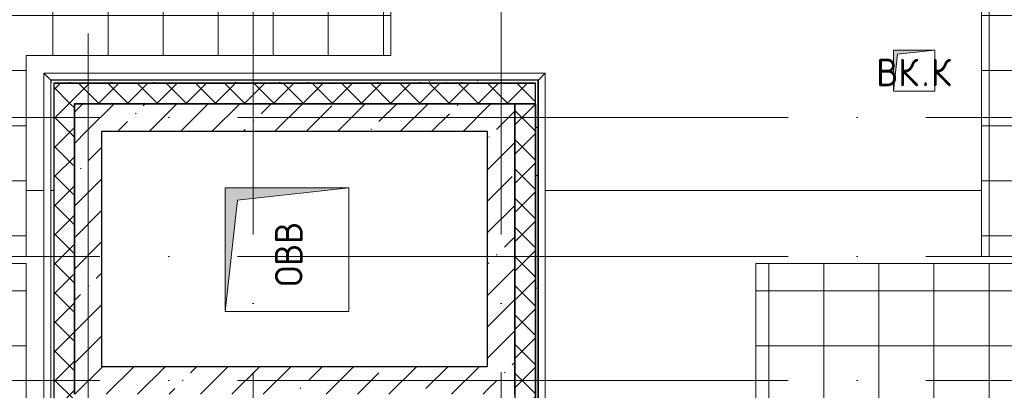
# Model space of a CAD drawing. Header units: millimetres. Extents: x -30540 to 150652, y -11730 to 123410.
# Tile 63 of 113: x 96158 to 103311, y 11278 to 13970. Entities that reach past the tile are written whole.
import ezdxf

# ---------------------------------------------------------------- set-up
doc = ezdxf.new("R2010")
doc.units = ezdxf.units.MM
doc.linetypes.add('ADSK_Линия сетки', pattern=[5000, 4000, -500, 0, -500])
for name, color, linetype, lineweight in [('A-____-NOTE-TEXT', 7, 'Continuous', 18), ('A-FLOR-____-OTLN', 7, 'Continuous', 18), ('A-GENM-____-OTLN', 7, 'Continuous', 18), ('A-ROOF-____-OTLN', 7, 'Continuous', 18), ('A-ROOF-____-PATT', 7, 'Continuous', 18), ('A-WALL-____-MCUT', 7, 'Continuous', 40), ('A-WALL-____-PATT', 7, 'Continuous', 40), ('M-EQPM-____-OTLN', 7, 'Continuous', 18), ('S-GRID-____-OTLN', 7, 'Continuous', 9)]:
    doc.layers.add(name, color=color, linetype=linetype, lineweight=lineweight)
doc.styles.add('GOST Common', font='GOST_Common.ttf', dxfattribs={"height": 200})
pattern_1 = [(45, (0, 0), (-228.0985, 228.0985), []), (45, (228.1, 0), (-228.0985, 228.0985), [403.225, -80.645, 6.706, -73.939])]
pattern_2 = [(45, (0, 0), (-106.06602, 106.06602), []), (135, (0, 0), (-106.06602, -106.06602), [])]
pattern_3 = [(0, (0, 0), (0, 400), []), (90, (0, 0), (-400, 2e-14), [])]
pattern_4 = [(0, (0, 0), (406.4, 101.6), [6.706, -298.094, 6.706, -298.094, -1625.6]), (0, (0, 0), (406.4, 101.6), [-609.6, 6.706, -602.894, 6.706, -298.094, -711.2]), (0, (0, 0), (406.4, 101.6), [-1524, 6.706, -196.494, 6.706, -501.294]), (120, (152.4, 50.8), (-291.18818, 301.15272), [6.706, -298.094, 6.706, -298.094, -1625.6]), (120, (152.4, 50.8), (-291.18818, 301.15272), [-609.6, 6.706, -602.894, 6.706, -298.094, -711.2]), (120, (152.4, 50.8), (-291.18818, 301.15272), [-1524, 6.706, -196.494, 6.706, -501.294]), (240, (203.2, 254), (-115.21182, -402.75272), [6.706, -298.094, 6.706, -298.094, -1625.6]), (240, (203.2, 254), (-115.21182, -402.75272), [-609.6, 6.706, -602.894, 6.706, -298.094, -711.2]), (240, (203.2, 254), (-115.21182, -402.75272), [-1524, 6.706, -196.494, 6.706, -501.294])]

# ---------------------------------------------------------------- blocks, each defined once
blk = doc.blocks.new('АР_Канал вертикальный прямоугольный - ВК_К-6061323-Кровля ЭЛ')
at = {"layer": 'M-EQPM-____-OTLN', "lineweight": 13, "true_color": 0xe2e2e2}
blk.add_hatch(color=254, dxfattribs=at).paths.add_polyline_path([(-150, -150), (-120, 120), (150, 150), (-150, 150)])
at = {"layer": 'M-EQPM-____-OTLN', "color": 253, "lineweight": 13, "true_color": 0xaaaaaa}
for p, q in [((150, 150), (-150, 150)), ((-150, 150), (-150, -150)), ((150, 150), (-150, 150)), ((-150, 150), (-150, -150)), ((-150, -150), (-150, 150)), ((-150, 150), (150, 150)), ((-120, 120), (150, 150)), ((-120, 120), (150, 150)), ((150, -150), (150, 150)), ((150, 150), (150, -150)), ((-150, -150), (-120, 120)), ((-150, -150), (-120, 120)), ((-150, -150), (150, -150)), ((150, -150), (-150, -150))]:
    blk.add_line(p, q, dxfattribs=at)
blk = doc.blocks.new('АР_Канал вертикальный прямоугольный1 - ОВВ-6177663-Кровля ЭЛ')
at = {"layer": 'M-EQPM-____-OTLN', "lineweight": 13, "true_color": 0xe2e2e2}
blk.add_hatch(color=254, dxfattribs=at).paths.add_polyline_path([(450, -450), (-360, -360), (-450, 450), (-450, -450), (99, -450)])
at = {"layer": 'M-EQPM-____-OTLN', "color": 253, "lineweight": 13, "true_color": 0xaaaaaa}
for p, q in [((-450, 450), (-360, -360)), ((-450, 450), (-360, -360)), ((-450, -450), (-450, 450)), ((-450, 450), (450, 450)), ((-450, -450), (-450, 450)), ((450, 450), (-450, 450)), ((-450, 450), (-450, -450)), ((450, 450), (450, -450)), ((450, -450), (450, 450)), ((-360, -360), (450, -450)), ((-360, -360), (450, -450)), ((450, -450), (-450, -450)), ((450, -450), (-450, -450)), ((-450, -450), (450, -450))]:
    blk.add_line(p, q, dxfattribs=at)
blk = doc.blocks.new('_GM_Dt-St-D_Фартук гнутый из оцинкованной стали_Пристенный_Тип 1__c-верхняя кромка с отгибом_ - ФС-1_3_50х70У100-1_5_t__RAL7016-6423929-Кровля ЭЛ')
at = {"layer": 'A-GENM-____-OTLN', "color": 253, "lineweight": 13, "true_color": 0xaaaaaa}
for p, q in [((0, 50), (4901.5, 50)), ((50, 0), (0, 50)), ((50, 0), (4951.5, 0)), ((50, 0), (50, -1.5)), ((4951.5, -1.5), (4951.5, 0))]:
    blk.add_line(p, q, dxfattribs=at)
blk = doc.blocks.new('_GM_Dt-St-D_Фартук гнутый из оцинкованной стали_Пристенный_Тип 1__c-верхняя кромка с отгибом_ - ФС-1_3_50х70У100-1_5_t__RAL7016-6275291-Кровля ЭЛ')
at = {"layer": 'A-GENM-____-OTLN', "color": 253, "lineweight": 13, "true_color": 0xaaaaaa}
for p, q in [((50, 1.5), (50, 0)), ((2503, 0), (50, 0)), ((2503, 1.5), (71.5, 1.5)), ((2503, 0), (2503, 1.5)), ((2503, 0), (2553, -50)), ((0, -50), (50, 0)), ((2553, -50), (0, -50))]:
    blk.add_line(p, q, dxfattribs=at)
blk = doc.blocks.new('_GM_Dt-St-D_Фартук гнутый из оцинкованной стали_Пристенный_Тип 1__c-верхняя кромка с отгибом_ - ФС-1_3_50х70У100-1_5_t__RAL7016-V103-Кровля ЭЛ')
at = {"layer": 'A-GENM-____-OTLN', "color": 253, "lineweight": 13, "true_color": 0xaaaaaa}
for p, q in [((0, 50), (3643, 50)), ((50, 0), (0, 50)), ((50, 0), (3593, 0)), ((50, 0), (50, -1.5)), ((3643, 50), (3593, 0)), ((3593, -1.5), (3593, 0))]:
    blk.add_line(p, q, dxfattribs=at)
blk = doc.blocks.new('Наметкина 10_РД_АР_К4_отсоединено_rvt-1-Кровля ЭЛ')
at = {"layer": 'A-ROOF-____-PATT', "lineweight": 5, "true_color": 0xd2d2d2}
h = blk.add_hatch(dxfattribs=at)
h.set_pattern_fill('FP_22', color=254, style=0, pattern_type=2)
h.set_pattern_definition(pattern_3)
h.paths.add_polyline_path([(103145.3, 12249.9), (104045.3, 12249.9), (104045.3, 19755), (106355.3, 19755), (106355.3, 29125), (103558.6, 29125), (103558.6, 36525), (102658.6, 36525), (102658.6, 28225), (105457, 28225), (105455.3, 26225), (99313.8, 26225), (99313.8, 30946.5), (100275.8, 30946.5), (100275.8, 36525), (99375.8, 36525), (99375.8, 31775), (98176.8, 31775), (98176.8, 28705), (98125.3, 28755), (98125.3, 28635), (97585.3, 28635), (97584.9, 27486.5), (98176.8, 27486.5), (98176.8, 25304.5), (103455.3, 25304.5), (103455.3, 23720), (105455.3, 23720), (105455.3, 20655), (98589.6, 20655), (98589.6, 19585), (98594.5, 19554.1), (98608.7, 19526.2), (98630.8, 19504.1), (98658.7, 19489.9), (98689.6, 19485), (98855.3, 19485), (98855.3, 19755), (98935.3, 19755), (98935.3, 19775), (99775.3, 19775), (99775.3, 19755), (103145.3, 19755), (103145.3, 17983.6)])
h.paths.add_polyline_path([(95305.3, 12249.9), (96205.3, 12249.9), (96205.3, 13710), (98855.3, 13710), (98855.3, 19385), (98689.6, 19385), (98645.1, 19390), (98602.8, 19404.8), (98564.9, 19428.6), (98533.2, 19460.3), (98509.4, 19498.2), (98494.6, 19540.5), (98489.6, 19585), (98489.6, 20655), (97955.3, 20655), (97955.3, 14610), (95305.3, 14610)])
h.paths.add_polyline_path([(98007, 28655), (98105.3, 28655), (98105.3, 28685), (98007, 28685)])
h = blk.add_hatch(dxfattribs=at)
h.set_pattern_fill('FP_22', color=254, style=0, pattern_type=2)
h.set_pattern_definition(pattern_3)
h.paths.add_polyline_path([(101338.3, -2730), (104045.3, -2730), (104045.3, 12200), (101505.3, 12200), (101505.3, 9550), (103145.3, 9550), (103145.3, 2941.5), (103166.8, 2941.5), (103166.8, 1828.5), (103145.3, 1828.5), (103145.3, 280), (100455.3, 280), (100455.3, -1830), (94085.3, -1830), (94085.3, 350), (90305.3, 350), (90305.3, 1828.5), (90263.8, 1828.5), (90263.8, 2941.5), (92026.8, 2941.5), (92026.8, 2895), (92870.3, 2895), (92870.3, 7650), (88360.8, 7650), (88360.8, 9650), (91925.3, 9650), (91925.3, 12200), (91025.3, 12200), (91025.3, 10650), (87405.3, 10650), (87405.3, 6750), (91970.3, 6750), (91970.3, 3795), (89405.3, 3795), (89405.3, -550), (93185.3, -550), (93185.3, -2730), (97251.2, -2730)])
h.paths.add_polyline_path([(101635.3, 9650), (101605.3, 9650), (101605.3, 9950), (101905.3, 9950), (101905.3, 9650)])
h = blk.add_hatch(dxfattribs=at)
h.set_pattern_fill('FP_22', color=254, style=0, pattern_type=2)
h.set_pattern_definition(pattern_3)
h.paths.add_polyline_path([(97251.2, 2875), (98633.3, 2875), (98633.3, 3775), (97011.4, 3775), (97011.4, 8510), (97983.8, 8510), (97983.8, 8803.8), (97635.3, 9407.5), (97644, 9412.5), (97983.8, 8823.8), (97983.8, 10546.2), (97644, 9957.5), (97635.3, 9962.5), (97983.8, 10566.2), (97983.8, 10900), (96205.3, 10900), (96205.3, 12200), (95305.3, 12200), (95305.3, 11625), (91925.3, 11625), (91925.3, 10900), (95305.3, 10900), (95305.3, 10715), (95406.8, 10714.6), (95406.8, 9427.2), (96111.4, 9427.2), (96111.4, 2875)])
h.paths.add_polyline_path([(95355.3, 9427.2), (95355.3, 10645), (95335.3, 10645), (95335.3, 9427.2)])
at = {"layer": 'A-WALL-____-PATT', "lineweight": 5, "true_color": 0xaaaaaa}
h = blk.add_hatch(dxfattribs=at)
h.set_pattern_fill('FP_24', color=253, style=0, pattern_type=2)
h.set_pattern_definition(pattern_4)
h.paths.add_polyline_path([(99905.3, 13510), (99905.3, 13530), (96385.3, 13530), (96385.3, 13510), (97251.2, 13510)])
h = blk.add_hatch(dxfattribs=at)
h.set_pattern_fill('FP_24', color=253, style=0, pattern_type=2)
h.set_pattern_definition(pattern_4)
h.paths.add_polyline_path([(99915.3, 8630), (99925.3, 8630), (99925.3, 13530), (99905.3, 13530), (99905.3, 8630)])
h = blk.add_hatch(dxfattribs=at)
h.set_pattern_fill('FP_21', color=253, style=0, pattern_type=2)
h.set_pattern_definition(pattern_2)
h.paths.add_polyline_path([(99905.3, 13360), (99905.3, 13510), (96405.3, 13510), (96405.3, 13360), (97251.2, 13360)])
h = blk.add_hatch(dxfattribs=at)
h.set_pattern_fill('FP_21', color=253, style=0, pattern_type=2)
h.set_pattern_definition(pattern_2)
h.paths.add_polyline_path([(96555.3, 11100), (96555.3, 13360), (96405.3, 13360), (96405.3, 11100)])
h = blk.add_hatch(dxfattribs=at)
h.set_pattern_fill('FP_19', color=253, style=0, pattern_type=2)
h.set_pattern_definition(pattern_1)
h.paths.add_polyline_path([(99555.3, 13160), (99555.3, 13360), (96555.3, 13360), (96555.3, 13160), (97251.2, 13160)])
h = blk.add_hatch(dxfattribs=at)
h.set_pattern_fill('FP_19', color=253, style=0, pattern_type=2)
h.set_pattern_definition(pattern_1)
h.paths.add_polyline_path([(99555.3, 11250), (99755.3, 11250), (99755.3, 13360), (99555.3, 13360), (99555.3, 11450)])
h = blk.add_hatch(dxfattribs=at)
h.set_pattern_fill('FP_21', color=253, style=0, pattern_type=2)
h.set_pattern_definition(pattern_2)
h.paths.add_polyline_path([(99905.3, 8510), (99905.3, 13360), (99755.3, 13360), (99755.3, 8510)])
h = blk.add_hatch(dxfattribs=at)
h.set_pattern_fill('FP_19', color=253, style=0, pattern_type=2)
h.set_pattern_definition(pattern_1)
h.paths.add_polyline_path([(96755.3, 11450), (96755.3, 13160), (96555.3, 13160), (96555.3, 11450)])
h = blk.add_hatch(dxfattribs=at)
h.set_pattern_fill('FP_19', color=253, style=0, pattern_type=2)
h.set_pattern_definition(pattern_1)
h.paths.add_polyline_path([(99555.3, 11250), (99555.3, 11450), (96555.3, 11450), (96555.3, 11250), (99294.7, 11250)])
at = {"layer": 'A-FLOR-____-OTLN', "color": 253, "lineweight": 13, "true_color": 0xaaaaaa}
blk.add_line((96755.3, 13159.9), (99555.3, 13159.9), dxfattribs=at)
at = {"layer": 'A-ROOF-____-OTLN', "color": 253, "lineweight": 13, "true_color": 0xaaaaaa}
for p, q in [((103145.3, 19755), (103145.3, 12249.9)), ((98855.3, 13710), (98855.3, 19385)), ((96205.3, 12249.9), (96205.3, 13710)), ((96205.3, 13710), (98855.3, 13710)), ((96333.8, 12730), (96205.3, 12730)), ((96205.3, 12730), (96333.8, 12730)), ((96405.3, 12730), (96385.3, 12730)), ((96385.3, 12730), (96405.3, 12730)), ((103145.3, 12730), (99976.8, 12730)), ((99976.8, 12730), (103145.3, 12730)), ((95305.3, 12249.9), (96205.3, 12249.9)), ((103145.3, 12249.9), (104045.3, 12249.9)), ((96205.3, 12200), (95305.3, 12200)), ((96205.3, 10900), (96205.3, 12200)), ((104045.3, 12200), (101505.3, 12200)), ((101505.3, 12200), (101505.3, 9550))]:
    blk.add_line(p, q, dxfattribs=at)
at = {"layer": 'A-WALL-____-MCUT', "color": 253, "lineweight": 30, "true_color": 0xaaaaaa}
for p, q in [((99905.3, 13530), (96385.3, 13530)), ((96385.3, 13530), (96385.3, 13510)), ((99925.3, 13530), (99905.3, 13530)), ((99925.3, 8630), (99925.3, 13530)), ((99905.3, 13510), (96405.3, 13510)), ((96405.3, 13510), (96405.3, 13360)), ((96405.3, 13510), (99905.3, 13510)), ((99905.3, 13360), (99905.3, 13510)), ((96405.3, 13360), (96405.3, 11100)), ((99555.3, 13360), (96555.3, 13360)), ((96555.3, 13360), (96555.3, 13160)), ((96555.3, 13360), (99905.3, 13360)), ((96555.3, 11250), (96555.3, 13360)), ((99755.3, 13360), (99555.3, 13360)), ((99755.3, 11250), (99755.3, 13360)), ((99905.3, 13360), (99755.3, 13360)), ((99755.3, 13360), (99755.3, 8510)), ((99905.3, 8610), (99905.3, 13360)), ((99905.3, 13360), (99905.3, 8630)), ((96555.3, 13160), (96555.3, 11450)), ((96755.3, 13160), (99555.3, 13160)), ((96755.3, 11450), (96755.3, 13160)), ((99555.3, 13160), (99555.3, 11450)), ((96555.3, 11450), (96555.3, 11250)), ((99555.3, 11450), (96755.3, 11450))]:
    blk.add_line(p, q, dxfattribs=at)
at = {"layer": 'A-GENM-____-OTLN', "color": 253, "lineweight": 13, "true_color": 0xaaaaaa}
for name, p, rotation in [('_GM_Dt-St-D_Фартук гнутый из оцинкованной стали_Пристенный_Тип 1__c-верхняя кромка с отгибом_ - ФС-1_3_50х70У100-1_5_t__RAL7016-6275291-Кровля ЭЛ', (96383.8, 13581.5), 269.9999999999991), ('_GM_Dt-St-D_Фартук гнутый из оцинкованной стали_Пристенный_Тип 1__c-верхняя кромка с отгибом_ - ФС-1_3_50х70У100-1_5_t__RAL7016-6423929-Кровля ЭЛ', (99926.8, 13581.5), 270.0000000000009)]:
    blk.add_blockref(name, p, dxfattribs=dict(at, rotation=rotation))
blk.add_blockref('_GM_Dt-St-D_Фартук гнутый из оцинкованной стали_Пристенный_Тип 1__c-верхняя кромка с отгибом_ - ФС-1_3_50х70У100-1_5_t__RAL7016-V103-Кровля ЭЛ', (96333.8, 13531.5), dxfattribs=at)
at = {"layer": 'M-EQPM-____-OTLN', "color": 253, "lineweight": 13, "true_color": 0xaaaaaa}
blk.add_blockref('АР_Канал вертикальный прямоугольный - ВК_К-6061323-Кровля ЭЛ', (102655.3, 13600), dxfattribs=at)
at = {"layer": 'M-EQPM-____-OTLN', "color": 253, "lineweight": 13, "true_color": 0xaaaaaa, "rotation": 270.0000000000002}
blk.add_blockref('АР_Канал вертикальный прямоугольный1 - ОВВ-6177663-Кровля ЭЛ', (98100.3, 12300), dxfattribs=at)
at = {"layer": 'A-____-NOTE-TEXT', "color": 253, "lineweight": 5, "true_color": 0xaaaaaa, "char_height": 200, "attachment_point": 1, "style": 'GOST Common'}
for s, insert, width in [('ВК', (102380.1, 13687.2), 400.844), ('\\fGOST Common|b0|i0|c204|p34|;К', (102777, 13687.2), 192.405), ('\\fGOST Common|b0|i0|c204|p34|;.', (102710.8, 13687.2), 80.169)]:
    blk.add_mtext(s, dxfattribs=dict(at, insert=insert, width=width))
at = {"layer": 'A-____-NOTE-TEXT', "color": 253, "lineweight": 5, "true_color": 0xaaaaaa, "insert": (98013.1, 12032.2), "char_height": 200, "width": 609.282, "attachment_point": 1, "rotation": 90, "style": 'GOST Common'}
blk.add_mtext('ОВВ', dxfattribs=at)

msp = doc.modelspace()

# ---------------------------------------------------------------- linework, layer by layer
at = {"layer": 'S-GRID-____-OTLN', "color": 253, "linetype": 'ADSK_Линия сетки', "true_color": 0xaaaaaa}
for p, q in [((96655.3, -10130.4), (96655.3, 56550)), ((97855.3, -7590.4), (97855.3, 56550)), ((99655.3, -7590.4), (99655.3, 56550)), ((111741.6, 13260), (81129.2, 13260)), ((111741.6, 12250), (81129.2, 12250)), ((111741.6, 11350), (78589.2, 11350))]:
    msp.add_line(p, q, dxfattribs=at)

# ---------------------------------------------------------------- block references
at = {"lineweight": 5}
msp.add_blockref('Наметкина 10_РД_АР_К4_отсоединено_rvt-1-Кровля ЭЛ', (0, 0), dxfattribs=at)

doc.saveas('drawing.dxf')
